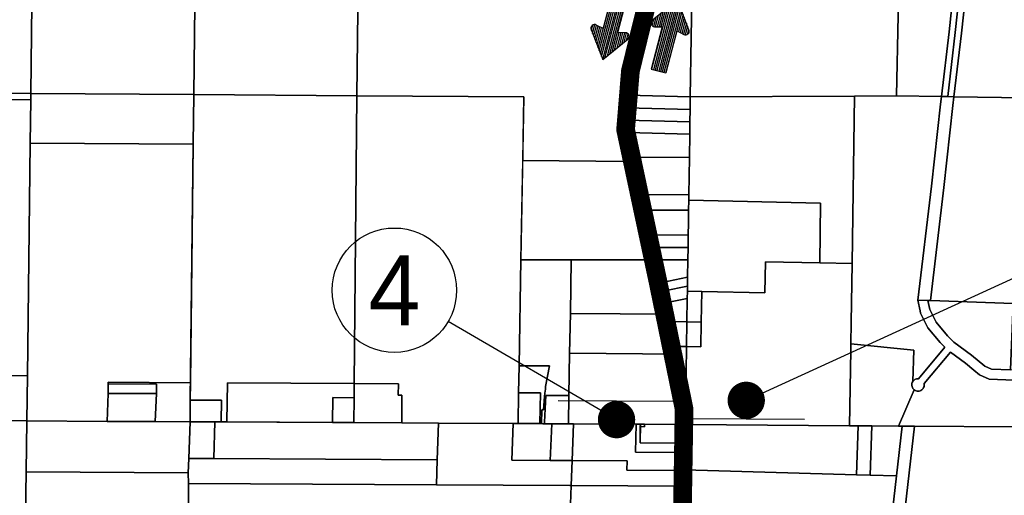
# Model space of a CAD drawing. Header units: feet. Extents: x 1267057 to 1687180, y 157668 to 661817.
# Tile 34 of 157: x 1273467 to 1281382, y 296166 to 299988. Entities that reach past the tile are written whole.
import ezdxf
from ezdxf.enums import TextEntityAlignment as Align

# ---------------------------------------------------------------- set-up
doc = ezdxf.new("R2010")
doc.units = ezdxf.units.FT
doc.header["$MEASUREMENT"] = 0
doc.linetypes.add('F', pattern=[0.15, 0.1, -0.05])
for name, color, linetype in [('CL-TICK-PI', 1, 'Continuous'), ('County_Land_Parcels_IDHS_', 247, 'Continuous'), ('SHEET', 4, 'Continuous'), ('SIGN', 9, 'Continuous')]:
    doc.layers.add(name, color=color, linetype=linetype)
doc.styles.get("Standard").update_dxf_attribs({"font": 'font31.shx'})

# ---------------------------------------------------------------- blocks, each defined once
blk = doc.blocks.new('*X15')
at = {"color": 0}
for p, q in [((1.5057, 2.6375), (1.627, 2.6375)), ((1.5229, 2.65), (1.6298, 2.65)), ((1.5402, 2.6625), (1.6326, 2.6625)), ((1.5574, 2.675), (1.6354, 2.675)), ((1.5746, 2.6875), (1.6363, 2.6875)), ((1.5918, 2.7), (1.6304, 2.7)), ((1.4196, 2.575), (1.9231, 2.575)), ((1.4368, 2.5875), (1.9231, 2.5875)), ((1.4541, 2.6), (1.9231, 2.6)), ((1.4713, 2.6125), (1.9231, 2.6125)), ((1.4885, 2.625), (1.9231, 2.625)), ((1.4342, 2.5625), (1.9231, 2.5625)), ((1.4514, 2.55), (1.9231, 2.55)), ((1.4686, 2.5375), (1.9231, 2.5375)), ((1.4859, 2.525), (1.9231, 2.525)), ((1.5031, 2.5125), (1.6265, 2.5125)), ((1.5203, 2.5), (1.6293, 2.5)), ((1.5375, 2.4875), (1.6321, 2.4875)), ((1.5547, 2.475), (1.6349, 2.475)), ((1.572, 2.4625), (1.6366, 2.4625)), ((1.5892, 2.45), (1.632, 2.45))]:
    blk.add_line(p, q, dxfattribs=at)
blk = doc.blocks.new('arrow')
at = {"layer": 'SIGN', "color": 6}
for points in [[(1332291.6, 287632), (1332231.6, 287648.9, 0.691214), (1332199, 287604.8), (1332339.4, 287387.5), (1332502.6, 287588.3, 0.691214), (1332475, 287635.6), (1332413.5, 287625.3), (1332432.5, 287974.8), (1332310.6, 287981.4)], [(1332877.1, 287734.4), (1332937.1, 287717.5, 0.691214), (1332969.6, 287761.6), (1332829.3, 287978.9), (1332666.1, 287778.1, 0.691214), (1332693.7, 287730.8), (1332755.2, 287741.1), (1332736.2, 287391.6), (1332858.1, 287385)]]:
    blk.add_lwpolyline(points, format="xyb", close=True, dxfattribs=at)
for p, xscale, yscale, zscale, rotation in [((1335261.2, 285564), 1171.875000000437, 1171.875000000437, 1171.875000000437, 86.8866288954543), ((1329907.5, 289802.4), 1171.875000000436, 1171.875000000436, 1171.875000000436, 266.8866288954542)]:
    blk.add_blockref('*X15', p, dxfattribs=dict(at, xscale=xscale, yscale=yscale, zscale=zscale, rotation=rotation))
blk = doc.blocks.new('370')
at = {"color": 0, "linetype": 'ByBlock'}
for p, q in [((0, 0.1001), (0, -0.1001)), ((0, 0), (0.063, 0))]:
    blk.add_line(p, q, dxfattribs=at)

msp = doc.modelspace()

# ---------------------------------------------------------------- linework, layer by layer
at = {"layer": 'CL-TICK-PI', "linetype": 'F', "const_width": 150, "flags": 128}
msp.add_lwpolyline([(1278726.1, 291441.2), (1278739.4, 292634.1), (1278808, 296859.6), (1278599.9, 297874.7), (1278337.8, 299104.9), (1278376.5, 299576.7), (1278522.3, 300169.8), (1278570.7, 300614), (1278639.8, 301882.3), (1278871.1, 311352.3), (1279266, 312724.1), (1280579.5, 317679.4), (1282289.2, 323400.3), (1282390.3, 323708.6), (1282544, 324029.8), (1282724.7, 324283), (1283315.7, 324565), (1283545, 324920.4), (1283559.6, 325732.5), (1283573.5, 327065.1), (1283548.9, 327583.1), (1283633.3, 328034.2), (1283710, 328291.3), (1286625, 328349.9), (1290460.4, 328287.8), (1294648.1, 328199.9), (1301631.8, 328078.3), (1305762.9, 328102.2), (1312041.6, 328020.3), (1318209.9, 327795.5), (1324061.8, 327717.1), (1326180, 327672.3), (1326669.4, 327726.5), (1326991.3, 327860.3), (1327316.5, 328079.1), (1327717.5, 328368.2), (1328057.1, 328647.3), (1328548, 328738.1), (1328766.9, 328729.7), (1328918.3, 328736.6), (1333724, 328617.2), (1333478.9, 321499.4), (1333267, 311918.4), (1333096.1, 304581.3), (1332834.1, 295132.5), (1332705.1, 292166.6), (1332521.8, 285002.6), (1332461.3, 283691), (1332481.5, 282510.6), (1332542, 282167.5), (1333162.5, 281444), (1333604.7, 281069), (1334711.8, 280780.7), (1334642.5, 280489.3), (1334608, 280251.9), (1334600.6, 280140.9)], dxfattribs=at)
at = {"layer": 'County_Land_Parcels_IDHS_'}
for points in [[(1273556.1, 299396.2), (1272236.2, 299409), (1272259.9, 301448.9), (1272266.9, 302048.8), (1273586.9, 302036), (1273556.1, 299396.2)], [(1274866.1, 299386.8), (1273556.1, 299396.2), (1273586.9, 302036), (1273786.9, 302033.8), (1273946.9, 302032.1), (1274896.8, 302021.9), (1274866.1, 299386.8)], [(1276189.3, 300517.3), (1276176, 299377.4), (1274866.1, 299386.8), (1274896.8, 302021.9), (1275458.8, 302015.9), (1275439.2, 301356.9), (1275777, 301364.9), (1275796.1, 302012.3), (1276023.6, 302009.8), (1276206.7, 302007.8), (1276189.3, 300517.3)], [(1280927.3, 299369.9), (1280877.1, 299370.7), (1280938.5, 299890.4), (1281001.9, 300482.9), (1281063.4, 300993.2), (1281127.7, 301526.1), (1281181.4, 301981.3), (1281231.6, 301981), (1281177.3, 301520.2), (1281113, 300987.2), (1281051.6, 300477.2), (1280988.2, 299884.8), (1280927.3, 299369.9)], [(1280977.6, 299369.1), (1280927.3, 299369.9), (1280988.2, 299884.8), (1281051.6, 300477.2), (1281113, 300987.2), (1281177.3, 301520.2), (1281231.6, 301981), (1281281.9, 301980.6), (1281227, 301514.3), (1281162.7, 300981.2), (1281101.3, 300471.6), (1281037.9, 299879.2), (1280977.6, 299369.1)], [(1284206.2, 301584.4), (1284167.5, 299319.7), (1282847.6, 299340.2), (1281549.5, 299360.3), (1280977.6, 299369.1), (1281037.9, 299879.2), (1281101.3, 300471.6), (1281162.7, 300981.2), (1281227, 301514.3), (1281281.9, 301980.6), (1281461.8, 301979.3), (1282767, 301969.8), (1282761.4, 301823.9), (1282907.4, 301822.9), (1282913, 301968.8), (1283552.6, 301964.1), (1283603, 301963.7), (1283596.6, 301588.9), (1284206.2, 301584.4)], [(1280516.2, 299376.3), (1280178, 299374.4), (1278858, 299367.2), (1278872.4, 300324.8), (1279081.5, 300316.8), (1279095.1, 300672.3), (1280541.1, 300676), (1280516.2, 299376.3)], [(1278858, 299367.2), (1278352.1, 299380.9), (1278358.4, 299440.1), (1278369.1, 299511.7), (1278383, 299582.9), (1278399.9, 299653.3), (1278507.7, 300152.4), (1278539.9, 300337.6), (1278872.4, 300324.8), (1278858, 299367.2)], [(1273555.5, 299344.1), (1272902.9, 299352.2), (1272891.4, 298760.5), (1272228.8, 298773.5), (1272236.2, 299409), (1273556.1, 299396.2), (1273555.5, 299344.1)], [(1274861.6, 298989.3), (1273551.4, 298996.3), (1273555.5, 299344.1), (1273556.1, 299396.2), (1274866.1, 299386.8), (1274861.6, 298989.3)], [(1276156.5, 297064.5), (1275138.1, 297070.7), (1275133, 296755.5), (1275086.4, 296755.7), (1275088.4, 296930.7), (1274838.4, 296932), (1274861.6, 298989.3), (1274866.1, 299386.8), (1276176, 299377.4), (1276156.5, 297064.5), (1276156.5, 297064.5)], [(1277496.9, 298059.2), (1277481.6, 297207.9), (1277477.7, 296989.9), (1277473.2, 296743), (1277433.9, 296743.2), (1276833.9, 296746.4), (1276538.2, 296748), (1276540.1, 296970.5), (1276509, 296971.7), (1276512.5, 297061.9), (1276156.5, 297064.5), (1276176, 299377.4), (1277520.4, 299369), (1277496.9, 298059.2)], [(1278856.5, 299267.2), (1278346, 299281), (1278346.3, 299295.8), (1278350.5, 299363.8), (1278350.8, 299368.1), (1278352.1, 299380.9), (1278858, 299367.2), (1278856.5, 299267.2)], [(1280157.9, 298028.3), (1279898.1, 298034), (1279905.3, 298514), (1278845.5, 298537.3), (1278846.2, 298581.3), (1278850.7, 298881.2), (1278853.5, 299067.2), (1278855, 299167.2), (1278856.5, 299267.2), (1278858, 299367.2), (1280178, 299374.4), (1280157.9, 298028.3)], [(1280651.2, 297086.5), (1280646.6, 297080.5), (1280656.2, 297331.5), (1280148.3, 297384.2), (1280150.8, 297553.6), (1280157.9, 298028.3), (1280178, 299374.4), (1280516.2, 299376.3), (1280877.1, 299370.7), (1280869.8, 299309.4), (1280796.4, 298651.4), (1280687.9, 297735.7), (1280704.6, 297649), (1280708, 297631.2), (1280768.1, 297512.1), (1280867, 297395.2), (1280903.7, 297356.7), (1280691.9, 297103.3), (1280684.3, 297103.2), (1280676.8, 297102), (1280669.6, 297099.6), (1280662.8, 297096.2), (1280656.6, 297091.8), (1280651.2, 297086.5)], [(1280788.1, 297731.9), (1280767, 297732.7), (1280687.9, 297735.7), (1280796.4, 298651.4), (1280869.8, 299309.4), (1280877.1, 299370.7), (1280927.3, 299369.9), (1280977.6, 299369.1), (1280969.2, 299298), (1280895.8, 298639.9), (1280788.1, 297731.9)], [(1281517.4, 297169.7), (1281432.8, 297173.3), (1281453.3, 297706.3), (1280788.1, 297731.9), (1280895.8, 298639.9), (1280969.2, 299298), (1280977.6, 299369.1), (1281549.5, 299360.3), (1281517.4, 297169.7)], [(1273551.4, 298996.3), (1273529.7, 297127), (1273160.1, 297131.7), (1272850.2, 297135.7), (1272846.5, 296772.7), (1272205.5, 296780.9), (1272228.8, 298773.5), (1272891.4, 298760.5), (1272902.9, 299352.2), (1273555.5, 299344.1), (1273551.4, 298996.3)], [(1278855, 299167.2), (1278346, 299181), (1278345, 299223.3), (1278346, 299281), (1278856.5, 299267.2), (1278855, 299167.2)], [(1278853.5, 299067.2), (1278351.7, 299080.8), (1278346.8, 299150.9), (1278346, 299181), (1278855, 299167.2), (1278853.5, 299067.2)], [(1278850.7, 298881.2), (1278381.7, 298883.1), (1278380.3, 298888.6), (1278371.2, 298935.1), (1278360, 299006.6), (1278351.8, 299078.6), (1278351.7, 299080.8), (1278853.5, 299067.2), (1278850.7, 298881.2)], [(1274840, 297070.9), (1274178.9, 297074.9), (1274178.8, 297062.4), (1274178.3, 296985.4), (1274169.7, 296760.6), (1273525.4, 296764), (1273529.7, 297127), (1273551.4, 298996.3), (1274861.6, 298989.3), (1274840, 297070.9)], [(1278846.2, 298581.3), (1278458.8, 298582.8), (1278381.7, 298883.1), (1278850.7, 298881.2), (1278846.2, 298581.3)], [(1277511.2, 298855.7), (1278390.3, 298849.6), (1278458.8, 298582.8), (1278484.2, 298483.9), (1278490.4, 298458.8), (1278515, 298358.6), (1278539.6, 298258.4), (1278564.2, 298158.3), (1278588.9, 298057.7), (1277901.4, 298058.6), (1277496.9, 298059.2), (1277511.2, 298855.7)], [(1278845.5, 298537.3), (1278844.3, 298456.3), (1278490.4, 298458.8), (1278484.2, 298483.9), (1278458.8, 298582.8), (1278846.2, 298581.3), (1278845.5, 298537.3)], [(1279898.1, 298034), (1279461.2, 298043.6), (1279457.5, 297793.7), (1278949.6, 297804.8), (1278834.6, 297807.4), (1278835.2, 297846.8), (1278836.3, 297920.4), (1278838.3, 298057.3), (1278839.8, 298156.3), (1278841.3, 298256.3), (1278842.8, 298356.3), (1278844.3, 298456.3), (1278845.5, 298537.3), (1279905.3, 298514), (1279898.1, 298034)], [(1278841.3, 298256.3), (1278539.6, 298258.4), (1278515, 298358.6), (1278490.4, 298458.8), (1278844.3, 298456.3), (1278842.8, 298356.3), (1278841.3, 298256.3)], [(1278839.8, 298156.3), (1278564.2, 298158.3), (1278539.6, 298258.4), (1278841.3, 298256.3), (1278839.8, 298156.3)], [(1278838.3, 298057.3), (1278588.9, 298057.7), (1278564.2, 298158.3), (1278839.8, 298156.3), (1278838.3, 298057.3)], [(1277887.9, 297307.2), (1277881.8, 296967.4), (1277696.9, 296968.4), (1277685.8, 296754.8), (1277685.5, 296741.8), (1277672.7, 296741.9), (1277661.8, 296742), (1277665.2, 296853.3), (1277676.7, 296851.9), (1277684.9, 296961.1), (1277687.9, 296988.3), (1277688, 296988.3), (1277692.8, 297019.5), (1277694.1, 297041.1), (1277726.2, 297206.5), (1277481.6, 297207.9), (1277496.9, 298059.2), (1277901.4, 298058.6), (1277893.6, 297626.9), (1277887.9, 297307.2)], [(1278633, 297877.6), (1278649.3, 297808.9), (1278671.6, 297714.8), (1278693.7, 297621.8), (1277893.6, 297626.9), (1277901.4, 298058.6), (1278588.9, 298057.7), (1278629.8, 297890.8), (1278633, 297877.6)], [(1278836.3, 297920.4), (1278633, 297877.6), (1278629.8, 297890.8), (1278588.9, 298057.7), (1278838.3, 298057.3), (1278836.3, 297920.4)], [(1280148.3, 297384.2), (1280147.5, 297332), (1280138.5, 296725.5), (1278818.5, 296735.8), (1278827.9, 297360.9), (1278942.9, 297358.4), (1278945.9, 297558.4), (1278949.6, 297804.8), (1279457.5, 297793.7), (1279461.2, 298043.6), (1279898.1, 298034), (1280157.9, 298028.3), (1280150.8, 297553.6), (1280148.3, 297384.2)], [(1278835.2, 297846.8), (1278649.3, 297808.9), (1278633, 297877.6), (1278836.3, 297920.4), (1278835.2, 297846.8)], [(1278834.6, 297807.4), (1278833.7, 297747.4), (1278671.6, 297714.8), (1278649.3, 297808.9), (1278835.2, 297846.8), (1278834.6, 297807.4)], [(1278945.9, 297558.4), (1278830.9, 297560.9), (1278833.7, 297747.4), (1278834.6, 297807.4), (1278949.6, 297804.8), (1278945.9, 297558.4)], [(1278830.9, 297560.9), (1278707.5, 297563.6), (1278693.7, 297621.8), (1278671.6, 297714.8), (1278833.7, 297747.4), (1278830.9, 297560.9)], [(1281432.8, 297173.3), (1281279.6, 297179.7), (1281225.9, 297202.9), (1281118.8, 297292.4), (1280976.8, 297395.8), (1280926.6, 297448.7), (1280835.3, 297556.6), (1280783.9, 297658.5), (1280767, 297732.7), (1280788.1, 297731.9), (1281453.3, 297706.3), (1281432.8, 297173.3)], [(1278707.5, 297563.6), (1278753.9, 297368.1), (1278755.1, 297362.5), (1278768.1, 297301.5), (1277887.9, 297307.2), (1277893.6, 297626.9), (1278693.7, 297621.8), (1278707.5, 297563.6)], [(1278827.9, 297360.9), (1278755.1, 297362.5), (1278753.9, 297368.1), (1278707.5, 297563.6), (1278830.9, 297560.9), (1278827.9, 297360.9)], [(1278827.9, 297360.9), (1278830.9, 297560.9), (1278945.9, 297558.4), (1278942.9, 297358.4), (1278827.9, 297360.9)], [(1280206.8, 296725), (1280138.5, 296725.5), (1280147.5, 297332), (1280148.3, 297384.2), (1280656.2, 297331.5), (1280646.6, 297080.5), (1280642.7, 297073.2), (1280640, 297065.3), (1280638.7, 297057.1), (1280638.8, 297048.8), (1280640.3, 297040.6), (1280643, 297032.8), (1280647.1, 297025.5), (1280652.3, 297019.1), (1280658.4, 297013.5), (1280532.9, 296722.4), (1280316.1, 296724.1), (1280206.8, 296725)], [(1277908.9, 296740.6), (1277877.7, 296740.8), (1277881.8, 296967.4), (1277887.9, 297307.2), (1278768.1, 297301.5), (1278771.5, 297285.3), (1278786, 297202), (1278797.4, 297118.1), (1278805.7, 297033.9), (1278810.8, 296949.5), (1278811.4, 296933.4), (1278818.5, 296735.8), (1278490.6, 296737.5), (1278456.5, 296737.7), (1278421.5, 296737.9), (1277918.9, 296740.6), (1277908.9, 296740.6)], [(1278818.5, 296735.8), (1278811.4, 296933.4), (1278810.8, 296949.5), (1278805.7, 297033.9), (1278797.4, 297118.1), (1278786, 297202), (1278771.5, 297285.3), (1278768.1, 297301.5), (1278755.1, 297362.5), (1278827.9, 297360.9), (1278818.5, 296735.8)], [(1277692.8, 297019.5), (1277688, 296988.3), (1277687.9, 296988.3), (1277684.9, 296961.1), (1277676.7, 296851.9), (1277665.2, 296853.3), (1277661.8, 296742), (1277649.2, 296742), (1277653.7, 296988.9), (1277653.7, 296989), (1277653.7, 296989), (1277653.6, 296989), (1277477.7, 296989.9), (1277481.6, 297207.9), (1277726.2, 297206.5), (1277694.1, 297041.1), (1277692.8, 297019.5)], [(1273156.5, 296768.7), (1272846.5, 296772.7), (1272850.2, 297135.7), (1273160.1, 297131.7), (1273529.7, 297127), (1273525.4, 296764), (1273156.5, 296768.7)], [(1274565.5, 296983.4), (1274178.3, 296985.4), (1274178.8, 297062.4), (1274566, 297060.1), (1274565.5, 296983.4)], [(1274178.8, 297062.4), (1274178.9, 297074.9), (1274840, 297070.9), (1274838.4, 296932), (1274836.4, 296757), (1274557, 296758.5), (1274565.6, 296983.4), (1274565.5, 296983.4), (1274566, 297060.1), (1274178.8, 297062.4)], [(1275133, 296755.5), (1275138.1, 297070.7), (1276156.5, 297064.5), (1276155.5, 296950), (1275984.5, 296950.9), (1275982.8, 296750.9), (1275133, 296755.5)], [(1276538.2, 296748), (1276153.8, 296750), (1276155.5, 296950), (1276156.5, 297064.5), (1276512.5, 297061.9), (1276509, 296971.7), (1276540.1, 296970.5), (1276538.2, 296748)], [(1274557, 296758.5), (1274169.7, 296760.6), (1274178.3, 296985.4), (1274565.6, 296983.4), (1274557, 296758.5)], [(1277649.2, 296742), (1277473.2, 296743), (1277477.7, 296989.9), (1277653.7, 296989), (1277653.7, 296988.9), (1277649.2, 296742)], [(1275086.4, 296755.7), (1275036.4, 296756), (1274836.4, 296757), (1274838.4, 296932), (1275088.4, 296930.7), (1275086.4, 296755.7)], [(1276153.8, 296750), (1275982.8, 296750.9), (1275984.5, 296950.9), (1276155.5, 296950), (1276153.8, 296750)], [(1277685.8, 296754.8), (1277696.9, 296968.4), (1277881.8, 296967.4), (1277877.7, 296740.8), (1277744.1, 296741.5), (1277743.9, 296741.5), (1277685.5, 296741.8), (1277685.8, 296754.8)], [(1273518.8, 296354.1), (1273507.4, 295655.2), (1273482.8, 294135.7), (1272162.9, 294150.1), (1270853.9, 294164.4), (1270889, 296323.7), (1270891.5, 296481.6), (1270893.8, 296619.5), (1270896.6, 296797.5), (1272205.5, 296780.9), (1272846.5, 296772.7), (1273156.5, 296768.7), (1273525.4, 296764), (1273518.8, 296354.1)], [(1274826.4, 296462.2), (1274822.5, 296347.4), (1273518.8, 296354.1), (1273525.4, 296764), (1274169.7, 296760.6), (1274557, 296758.5), (1274836.4, 296757), (1274826.4, 296462.2)], [(1275026.4, 296461.1), (1274826.4, 296462.2), (1274836.4, 296757), (1275036.4, 296756), (1275026.4, 296461.1)], [(1276823.9, 296451.5), (1275026.4, 296461.1), (1275036.4, 296756), (1275086.4, 296755.7), (1275982.8, 296750.9), (1276153.8, 296750), (1276538.2, 296748), (1276833.9, 296746.4), (1276823.9, 296451.5)], [(1277732.6, 296446.7), (1277897.5, 296445.9), (1277907.6, 296445.8), (1277899.9, 296245.9), (1277889.9, 296246), (1276817.1, 296251.7), (1276823.9, 296451.5), (1276833.9, 296746.4), (1277433.9, 296743.2), (1277422.6, 296448.4), (1277732.6, 296446.7)], [(1277732.6, 296446.7), (1277422.6, 296448.4), (1277433.9, 296743.2), (1277473.2, 296743), (1277649.2, 296742), (1277672.7, 296741.9), (1277685.5, 296741.8), (1277743.9, 296741.5), (1277732.6, 296446.7)], [(1277907.6, 296445.8), (1277897.5, 296445.9), (1277732.6, 296446.7), (1277743.9, 296741.5), (1277744.1, 296741.5), (1277877.7, 296740.8), (1277908.9, 296740.6), (1277918.9, 296740.6), (1277907.6, 296445.8)], [(1278814.9, 296510.8), (1278812.6, 296371.9), (1278812.5, 296365.8), (1278347.8, 296368.5), (1278350.7, 296443.4), (1277907.6, 296445.8), (1277918.9, 296740.6), (1278421.5, 296737.9), (1278417.9, 296512.9), (1278814.9, 296510.8)], [(1278816.1, 296585.8), (1278814.9, 296510.8), (1278417.9, 296512.9), (1278421.5, 296737.9), (1278456.5, 296737.7), (1278454.1, 296587.7), (1278816.1, 296585.8)], [(1278456.2, 296718.2), (1278489.8, 296716.9), (1278490.6, 296737.5), (1278818.5, 296735.8), (1278816.1, 296585.8), (1278454.1, 296587.7), (1278456.2, 296718.2)], [(1278456.2, 296718.2), (1278456.5, 296737.7), (1278490.6, 296737.5), (1278489.8, 296716.9), (1278456.2, 296718.2)], [(1280193.6, 296332), (1278812.6, 296371.9), (1278814.9, 296510.8), (1278816.1, 296585.8), (1278818.5, 296735.8), (1280138.5, 296725.5), (1280206.8, 296725), (1280193.6, 296332)], [(1280302.8, 296328.8), (1280193.6, 296332), (1280206.8, 296725), (1280316.1, 296724.1), (1280302.8, 296328.8)], [(1280514.5, 296322.7), (1280302.8, 296328.8), (1280316.1, 296724.1), (1280532.9, 296722.4), (1280560.1, 296722.2), (1280514.5, 296322.7)], [(1280511, 295408.4), (1280410.5, 295409.7), (1280469.1, 295923.9), (1280514.5, 296322.7), (1280560.1, 296722.2), (1280660.6, 296721.4), (1280511, 295408.4)], [(1281444.6, 295395.9), (1281137.1, 295400), (1280511, 295408.4), (1280660.6, 296721.4), (1281456.1, 296715.2), (1281444.6, 295395.9)], [(1276817.1, 296251.7), (1274823.1, 296262.2), (1274822.5, 296347.4), (1274826.4, 296462.2), (1275026.4, 296461.1), (1276823.9, 296451.5), (1276817.1, 296251.7)], [(1278812.5, 296365.8), (1278810.5, 296240.8), (1277899.9, 296245.9), (1277907.6, 296445.8), (1278350.7, 296443.4), (1278347.8, 296368.5), (1278812.5, 296365.8)], [(1274823.1, 296262.2), (1274824.6, 296052.2), (1274827, 295698.4), (1274827.2, 295673.4), (1274827.4, 295648.4), (1273507.4, 295655.2), (1273518.8, 296354.1), (1274822.5, 296347.4), (1274823.1, 296262.2)], [(1280469.1, 295923.9), (1278806.2, 295976.7), (1278808, 296090.9), (1278810.5, 296240.8), (1278812.5, 296365.8), (1278812.6, 296371.9), (1280193.6, 296332), (1280302.8, 296328.8), (1280514.5, 296322.7), (1280469.1, 295923.9)], [(1277891.2, 296021.1), (1277881.2, 296021.2), (1275259.5, 296047.8), (1275119.5, 296049.2), (1275089.5, 296049.6), (1274824.6, 296052.2), (1274823.1, 296262.2), (1276817.1, 296251.7), (1277889.9, 296246), (1277899.9, 296245.9), (1277899.9, 296245.8), (1277891.2, 296021.1)], [(1278808, 296090.9), (1278329.1, 296091.7), (1278326.2, 296016.6), (1277891.2, 296021.1), (1277899.9, 296245.8), (1277899.9, 296245.9), (1278810.5, 296240.8), (1278808, 296090.9)]]:
    msp.add_lwpolyline(points, close=True, dxfattribs=at)
for points in [[(1281001.9, 300482.9), (1280938.5, 299890.4), (1280877.1, 299370.7), (1280516.2, 299376.3), (1280541.1, 300676)], [(1278507.7, 300152.4), (1278399.9, 299653.3), (1278383, 299582.9), (1278369.1, 299511.7), (1278358.4, 299440.1), (1278352.1, 299380.9), (1278350.8, 299368.1), (1278350.5, 299363.8), (1278346.3, 299295.8), (1278346, 299281), (1278345, 299223.3), (1278346, 299181), (1278346.8, 299150.9), (1278351.7, 299080.8), (1278351.8, 299078.6), (1278360, 299006.6), (1278371.2, 298935.1), (1278380.3, 298888.6), (1278381.7, 298883.1), (1278390.3, 298849.6), (1278390.3, 298849.6), (1277511.2, 298855.7), (1277520.4, 299369), (1276176, 299377.4), (1276189.3, 300517.3)], [(1281462.3, 297092), (1281261.4, 297100.4), (1281183.5, 297134.1), (1281137.5, 297172.5), (1281069.5, 297229.3), (1280948.9, 297317.2), (1280737.4, 297064.2), (1280738.5, 297056.1), (1280738.3, 297048), (1280736.8, 297040), (1280733.9, 297032.3), (1280729.9, 297025.2), (1280724.8, 297018.9), (1280718.8, 297013.5), (1280711.9, 297009.2), (1280704.5, 297006), (1280696.7, 297004.1), (1280688.6, 297003.4), (1280680.5, 297004.1), (1280672.7, 297006), (1280665.3, 297009.2), (1280658.4, 297013.5), (1280652.3, 297019.1), (1280647.1, 297025.5), (1280643, 297032.8), (1280640.3, 297040.6), (1280638.8, 297048.8), (1280638.7, 297057.1), (1280640, 297065.3), (1280642.7, 297073.2), (1280646.6, 297080.5), (1280651.2, 297086.5), (1280656.6, 297091.8), (1280662.8, 297096.2), (1280669.6, 297099.6), (1280676.8, 297102), (1280684.3, 297103.2), (1280691.9, 297103.3), (1280903.7, 297356.7), (1280867, 297395.2), (1280768.1, 297512.1), (1280708, 297631.2), (1280704.6, 297649), (1280687.9, 297735.7), (1280767, 297732.7), (1280783.9, 297658.5), (1280835.3, 297556.6), (1280926.6, 297448.7), (1280976.8, 297395.8), (1280976.8, 297395.8), (1281118.8, 297292.4), (1281225.9, 297202.9), (1281279.6, 297179.7), (1281432.8, 297173.3)], [(1281456.1, 296715.2), (1280660.6, 296721.4), (1280560.1, 296722.2), (1280532.9, 296722.4), (1280658.4, 297013.5), (1280665.3, 297009.2), (1280672.7, 297006), (1280680.5, 297004.1), (1280688.6, 297003.4), (1280696.7, 297004.1), (1280704.5, 297006), (1280711.9, 297009.2), (1280718.8, 297013.5), (1280724.8, 297018.9), (1280729.9, 297025.2), (1280733.9, 297032.3), (1280736.8, 297040), (1280738.3, 297048), (1280738.5, 297056.1), (1280737.4, 297064.2), (1280948.9, 297317.2), (1281069.5, 297229.3), (1281137.5, 297172.5), (1281183.5, 297134.1), (1281261.4, 297100.4), (1281462.3, 297092)]]:
    msp.add_lwpolyline(points, dxfattribs=at)
at = {"layer": 'SHEET'}
for points in [[(1279307.6, 296929.3), (1281811.9, 298073.4)], [(1278264.9, 296774.5), (1276911.2, 297562.7)]]:
    msp.add_lwpolyline(points, dxfattribs=at)
at = {"layer": 'SHEET', "const_width": 150}
for points in [[(1279272.7, 296995.7, 1), (1279342.5, 296862.9, 1)], [(1278299.8, 296708.1, 1), (1278230, 296840.9, 1)]]:
    msp.add_lwpolyline(points, format="xyb", close=True, dxfattribs=at)
at = {"layer": 'SHEET'}
msp.add_circle((1276479.1, 297814.3), 500, dxfattribs=at)

# ---------------------------------------------------------------- block references
at = {"layer": 'SHEET', "xscale": 4687.500000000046, "yscale": 4687.500000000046, "zscale": 4687.500000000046}
for p, rotation in [((1279306.7, 296781.7), 89.66060704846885), ((1278265.8, 296922.1), 269.6606070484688)]:
    msp.add_blockref('370', p, dxfattribs=dict(at, rotation=rotation))
at = {"layer": 'SIGN', "rotation": 348.3148902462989}
msp.add_blockref('arrow', (-84778.5, 288078.6), dxfattribs=at)

# ---------------------------------------------------------------- texts
at = {"layer": 'SHEET'}
msp.add_text('4', height=562.5, dxfattribs=at).set_placement((1276479.1, 297814.3), align=Align.MIDDLE_CENTER)

doc.saveas('drawing.dxf')
